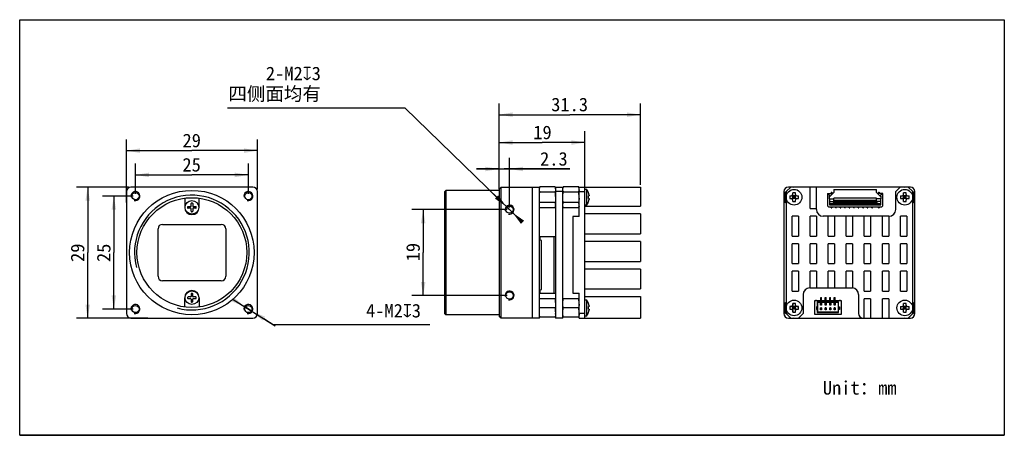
# Model space of a CAD drawing. Header units: millimetres. Extents: x 0 to 218, y 0 to 92.
import ezdxf
from ezdxf.enums import TextEntityAlignment as Align

# ---------------------------------------------------------------- set-up
doc = ezdxf.new("R2010")
doc.units = ezdxf.units.MM
doc.header["$LTSCALE"] = 11.984238
doc.header["$PDMODE"] = 3
doc.header["$PDSIZE"] = 8
doc.layers.get('0').update_dxf_attribs({"linetype": 'CONTINUOUS'})
doc.layers.get('Defpoints').update_dxf_attribs({"linetype": 'CONTINUOUS'})
for name, color, linetype in [('00_COMPONENTS', 7, 'CONTINUOUS'), ('0___1', 7, 'CONTINUOUS'), ('20_ALL_FEATURES', 7, 'CONTINUOUS'), ('51__DRAFT_DIMS', 7, 'CONTINUOUS')]:
    doc.layers.add(name, color=color, linetype=linetype)
doc.styles.get("Standard").update_dxf_attribs({"font": 'simfang.ttf'})
doc.dimstyles.new('DIMSTYLE_1', dxfattribs={"dimtxt": 3, "dimasz": 3, "dimexe": 2.5, "dimexo": 0.5, "dimgap": 0.75, "dimtad": 1, "dimdsep": 46, "dimtxsty": 'STANDARD', "dimblk": '_FILLED', "dimblk1": '_FILLED', "dimblk2": '_FILLED', "dimcen": 0.09, "dimazin": 2, "dimtp": 0.1, "dimtm": 0.1, "dimtfac": 1, "dimtdec": 0, "dimtofl": 0, "dimtmove": 0, "dimatfit": 3, "dimldrblk": '_FILLED', "dimfxl": 1, "dimtolj": 1, "dimarcsym": 0})
doc.dimstyles.new('DIMSTYLE_2', dxfattribs={"dimtxt": 3, "dimasz": 3, "dimexe": 2.5, "dimexo": 0.5, "dimtad": 1, "dimdsep": 46, "dimtxsty": 'STANDARD', "dimblk": '_FILLED', "dimblk1": '_FILLED', "dimblk2": '_FILLED', "dimcen": 0.09, "dimazin": 2, "dimtp": 0.1, "dimtm": 0.1, "dimtfac": 1, "dimtdec": 0, "dimtmove": 0, "dimatfit": 2, "dimldrblk": '_FILLED', "dimfxl": 1, "dimtolj": 1, "dimarcsym": 0})

# ---------------------------------------------------------------- blocks, each defined once
blk = doc.blocks.new('_FILLED')
at = {"color": 0, "linetype": 'ByBlock'}
blk.add_solid([(0, 0), (-1, 0.167), (-1, -0.167)], dxfattribs=at)
blk = doc.blocks.new('*D1')
at = {"layer": '51__DRAFT_DIMS', "color": 7}
for p, q in [((88.54, 49.95), (86.79, 49.95)), ((107.9, 49.95), (88.54, 49.95)), ((89.29, 49.95), (89.29, 40.45)), ((89.29, 30.95), (89.29, 40.45)), ((88.54, 30.95), (86.79, 30.95)), ((107.9, 30.95), (88.54, 30.95))]:
    blk.add_line(p, q, dxfattribs=at)
at = {"layer": '51__DRAFT_DIMS', "color": 7, "xscale": 3, "yscale": 3, "zscale": 3}
for p, rotation in [((89.29, 49.95), 90), ((89.29, 30.95), 270)]:
    blk.add_blockref('_FILLED', p, dxfattribs=dict(at, rotation=rotation))
at = {"layer": '51__DRAFT_DIMS', "color": 7}
blk.add_text('19', height=3, rotation=90, dxfattribs=at).set_placement((88.54, 40.55), align=Align.CENTER)
blk = doc.blocks.new('*D2')
at = {"layer": '51__DRAFT_DIMS', "color": 8}
for p, q in [((106.08, 59.7), (106.08, 61.45)), ((108.4, 59.7), (108.4, 61.45)), ((106.08, 58.95), (101.08, 58.95)), ((101.08, 58.95), (107.24, 58.95)), ((106.08, 54.45), (106.08, 59.7)), ((121.76, 58.95), (107.24, 58.95)), ((108.4, 50.45), (108.4, 59.7)), ((108.4, 58.95), (121.76, 58.95))]:
    blk.add_line(p, q, dxfattribs=at)
at = {"layer": '51__DRAFT_DIMS', "color": 8, "xscale": 3, "yscale": 3, "zscale": 3}
blk.add_blockref('_FILLED', (106.08, 58.95), dxfattribs=at)
at = {"layer": '51__DRAFT_DIMS', "color": 8, "xscale": 3, "yscale": 3, "zscale": 3, "rotation": 180}
blk.add_blockref('_FILLED', (108.4, 58.95), dxfattribs=at)
at = {"layer": '51__DRAFT_DIMS', "color": 8}
blk.add_text('2.3', height=3, dxfattribs=at).set_placement((115.15, 59.7))
blk = doc.blocks.new('*D3')
at = {"layer": '51__DRAFT_DIMS', "color": 8}
for p, q in [((106.08, 65.55), (106.08, 67.3)), ((106.08, 54.45), (106.08, 65.55)), ((125.1, 65.55), (125.1, 67.3)), ((125.1, 54.45), (125.1, 65.55)), ((106.08, 64.8), (115.59, 64.8)), ((125.1, 64.8), (115.59, 64.8))]:
    blk.add_line(p, q, dxfattribs=at)
at = {"layer": '51__DRAFT_DIMS', "color": 8, "xscale": 3, "yscale": 3, "zscale": 3, "rotation": 180}
blk.add_blockref('_FILLED', (106.08, 64.8), dxfattribs=at)
at = {"layer": '51__DRAFT_DIMS', "color": 8, "xscale": 3, "yscale": 3, "zscale": 3}
blk.add_blockref('_FILLED', (125.1, 64.8), dxfattribs=at)
at = {"layer": '51__DRAFT_DIMS', "color": 8}
blk.add_text('19', height=3, dxfattribs=at).set_placement((115.69, 65.55), align=Align.CENTER)
blk = doc.blocks.new('*D4')
at = {"layer": '51__DRAFT_DIMS', "color": 8}
for p, q in [((106.08, 71.72), (106.08, 73.47)), ((137.4, 71.72), (137.4, 73.47)), ((106.08, 54.45), (106.08, 71.72)), ((106.08, 70.97), (121.74, 70.97)), ((137.4, 70.97), (121.74, 70.97)), ((137.4, 55.45), (137.4, 71.72))]:
    blk.add_line(p, q, dxfattribs=at)
at = {"layer": '51__DRAFT_DIMS', "color": 8, "xscale": 3, "yscale": 3, "zscale": 3, "rotation": 180}
blk.add_blockref('_FILLED', (106.08, 70.97), dxfattribs=at)
at = {"layer": '51__DRAFT_DIMS', "color": 8, "xscale": 3, "yscale": 3, "zscale": 3}
blk.add_blockref('_FILLED', (137.4, 70.97), dxfattribs=at)
at = {"layer": '51__DRAFT_DIMS', "color": 8}
blk.add_text('31.3', height=3, dxfattribs=at).set_placement((121.7, 71.72), align=Align.CENTER)
blk = doc.blocks.new('*D5')
at = {"layer": '51__DRAFT_DIMS', "color": 0, "lineweight": -2}
for p, q in [((45.96, 72.47), (85.22, 72.47)), ((111.27, 47.16), (85.22, 72.47)), ((105.53, 52.74), (103.38, 54.83)), ((107.68, 50.65), (109.12, 49.25))]:
    blk.add_line(p, q, dxfattribs=at)
at = {"layer": 'Defpoints', "color": 0}
for p in [(107.68, 50.65), (109.12, 49.25)]:
    blk.add_point(p, dxfattribs=at)
at = {"layer": '51__DRAFT_DIMS', "color": 0, "linetype": 'ByBlock', "lineweight": -2, "xscale": 3, "yscale": 3, "zscale": 3}
for p, rotation in [((107.68, 50.65), 315.8270021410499), ((109.12, 49.25), 135.8270021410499)]:
    blk.add_blockref('_FILLED', p, dxfattribs=dict(at, rotation=rotation))
at = {"layer": '51__DRAFT_DIMS', "color": 0, "insert": (66.65, 81.6), "char_height": 3, "attachment_point": 3, "line_spacing_factor": 0.9}
blk.add_mtext('\\A1;{2-M2{\\fgdt;x}3\\P四侧面均有}', dxfattribs=at)
blk = doc.blocks.new('*D6')
at = {"layer": '51__DRAFT_DIMS', "color": 8}
for p, q in [((23.61, 63.76), (23.61, 65.51)), ((52.61, 63.76), (52.61, 65.51)), ((23.61, 51.55), (23.61, 63.76)), ((52.61, 54.45), (52.61, 63.76)), ((23.61, 63.01), (38.11, 63.01)), ((52.61, 63.01), (38.11, 63.01))]:
    blk.add_line(p, q, dxfattribs=at)
at = {"layer": '51__DRAFT_DIMS', "color": 8, "xscale": 3, "yscale": 3, "zscale": 3, "rotation": 180}
blk.add_blockref('_FILLED', (23.61, 63.01), dxfattribs=at)
at = {"layer": '51__DRAFT_DIMS', "color": 8, "xscale": 3, "yscale": 3, "zscale": 3}
blk.add_blockref('_FILLED', (52.61, 63.01), dxfattribs=at)
at = {"layer": '51__DRAFT_DIMS', "color": 8}
blk.add_text('29', height=3, dxfattribs=at).set_placement((38.07, 63.76), align=Align.CENTER)
blk = doc.blocks.new('*D7')
at = {"layer": '51__DRAFT_DIMS', "color": 8}
for p, q in [((14.3, 54.95), (12.55, 54.95)), ((24.11, 54.95), (14.3, 54.95)), ((15.05, 54.95), (15.05, 40.45)), ((15.05, 25.95), (15.05, 40.45)), ((14.3, 25.95), (12.55, 25.95)), ((28.39, 25.95), (14.3, 25.95))]:
    blk.add_line(p, q, dxfattribs=at)
at = {"layer": '51__DRAFT_DIMS', "color": 8, "xscale": 3, "yscale": 3, "zscale": 3}
for p, rotation in [((15.05, 54.95), 90), ((15.05, 25.95), 270)]:
    blk.add_blockref('_FILLED', p, dxfattribs=dict(at, rotation=rotation))
at = {"layer": '51__DRAFT_DIMS', "color": 8}
blk.add_text('29', height=3, rotation=90, dxfattribs=at).set_placement((14.3, 40.41), align=Align.CENTER)
blk = doc.blocks.new('*D8')
at = {"layer": '51__DRAFT_DIMS', "color": 8}
for p, q in [((25.61, 58.39), (25.61, 60.14)), ((50.61, 58.39), (50.61, 60.14)), ((25.61, 53.45), (25.61, 58.39)), ((25.61, 57.64), (38.11, 57.64)), ((50.61, 57.64), (38.11, 57.64)), ((50.61, 53.45), (50.61, 58.39))]:
    blk.add_line(p, q, dxfattribs=at)
at = {"layer": '51__DRAFT_DIMS', "color": 8, "xscale": 3, "yscale": 3, "zscale": 3, "rotation": 180}
blk.add_blockref('_FILLED', (25.61, 57.64), dxfattribs=at)
at = {"layer": '51__DRAFT_DIMS', "color": 8, "xscale": 3, "yscale": 3, "zscale": 3}
blk.add_blockref('_FILLED', (50.61, 57.64), dxfattribs=at)
at = {"layer": '51__DRAFT_DIMS', "color": 8}
blk.add_text('25', height=3, dxfattribs=at).set_placement((38.05, 58.39), align=Align.CENTER)
blk = doc.blocks.new('*D9')
at = {"layer": '51__DRAFT_DIMS', "color": 8}
for p, q in [((20.09, 52.95), (18.34, 52.95)), ((25.11, 52.95), (20.09, 52.95)), ((20.84, 52.95), (20.84, 40.45)), ((20.84, 27.95), (20.84, 40.45)), ((20.09, 27.95), (18.34, 27.95)), ((25.11, 27.95), (20.09, 27.95))]:
    blk.add_line(p, q, dxfattribs=at)
at = {"layer": '51__DRAFT_DIMS', "color": 8, "xscale": 3, "yscale": 3, "zscale": 3}
for p, rotation in [((20.84, 52.95), 90), ((20.84, 27.95), 270)]:
    blk.add_blockref('_FILLED', p, dxfattribs=dict(at, rotation=rotation))
at = {"layer": '51__DRAFT_DIMS', "color": 8}
blk.add_text('25', height=3, rotation=90, dxfattribs=at).set_placement((20.09, 40.39), align=Align.CENTER)
blk = doc.blocks.new('*D10')
at = {"layer": '51__DRAFT_DIMS', "color": 0, "lineweight": -2}
for p, q in [((47.21, 30.06), (56.2, 24.47)), ((51.46, 27.42), (49.76, 28.48)), ((54.01, 25.84), (56.55, 24.25)), ((90.78, 24.47), (56.2, 24.47))]:
    blk.add_line(p, q, dxfattribs=at)
at = {"layer": 'Defpoints', "color": 0}
for p in [(49.76, 28.48), (51.46, 27.42)]:
    blk.add_point(p, dxfattribs=at)
at = {"layer": '51__DRAFT_DIMS', "color": 0, "linetype": 'ByBlock', "lineweight": -2, "xscale": 3, "yscale": 3, "zscale": 3}
for p, rotation in [((49.76, 28.48), 328.0996718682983), ((51.46, 27.42), 148.0996718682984)]:
    blk.add_blockref('_FILLED', p, dxfattribs=dict(at, rotation=rotation))
at = {"layer": '51__DRAFT_DIMS', "color": 0, "insert": (76.64, 29.09), "char_height": 3, "attachment_point": 1, "line_spacing_factor": 0.9}
blk.add_mtext('\\A1;{4-M2{\\fgdt;x}3}', dxfattribs=at)

msp = doc.modelspace()

# ---------------------------------------------------------------- linework, layer by layer
at = {"color": 7}
for p, q in [((0, 0), (0, 91.997)), ((0, 91.997), (217.895, 91.997)), ((217.895, 91.997), (217.895, 0)), ((0, 0), (217.895, 0)), ((217.895, 0), (0, 0))]:
    msp.add_line(p, q, dxfattribs=at)
at = {"color": 8}
msp.add_line((108.401, 58.947), (106.081, 58.947), dxfattribs=at)
for p, q in [((178.792, 53.539), (179.957, 53.534)), ((190.067, 53.539), (189.819, 53.543)), ((190.992, 53.539), (190.067, 53.539))]:
    msp.add_line(p, q)
for centre, radius in [((25.609, 52.949), 1), ((38.109, 40.449), 12.7), ((50.609, 52.949), 1), ((108.401, 49.949), 1), ((108.401, 30.949), 1), ((25.609, 27.949), 1), ((50.609, 27.949), 1)]:
    msp.add_arc(centre, radius, 255, 195, dxfattribs=at)
at = {"layer": '00_COMPONENTS', "color": 7}
for p, q in [((169.617, 53.949), (170.617, 54.949)), ((197.117, 54.949), (170.117, 54.949)), ((171.264, 54.949), (171.367, 55.008)), ((171.367, 55.008), (171.47, 54.949)), ((174.917, 50.199), (174.917, 54.949)), ((176.317, 49.999), (176.317, 54.949)), ((193.867, 53.949), (194.867, 54.949)), ((195.764, 54.949), (195.867, 55.008)), ((195.867, 55.008), (195.97, 54.949)), ((196.617, 54.949), (197.617, 53.949)), ((169.117, 53.949), (169.117, 26.949)), ((169.367, 53.854), (169.733, 54.065)), ((169.367, 51.544), (169.367, 53.854)), ((169.617, 53.949), (169.617, 26.949)), ((170.409, 52.999), (170.767, 52.999)), ((170.409, 52.399), (170.767, 52.399)), ((170.979, 52.311), (171.755, 53.087)), ((170.979, 53.087), (171.755, 52.311)), ((171.067, 53.299), (171.067, 53.657)), ((171.067, 52.399), (171.067, 52.999)), ((171.667, 52.999), (171.067, 52.999)), ((171.667, 52.699), (171.067, 52.699)), ((171.667, 52.399), (171.067, 52.399)), ((171.367, 52.399), (171.367, 52.999)), ((171.667, 53.299), (171.667, 53.657)), ((171.667, 52.399), (171.667, 52.999)), ((171.967, 52.999), (172.325, 52.999)), ((171.967, 52.399), (172.325, 52.399)), ((178.792, 53.389), (178.942, 53.539)), ((179.151, 53.299), (178.792, 53.299)), ((179.212, 52.919), (179.112, 53.539)), ((179.242, 52.319), (179.212, 52.919)), ((179.219, 52.795), (180.202, 53.779)), ((179.242, 52.319), (179.242, 51.039)), ((179.242, 52.319), (180.202, 52.319)), ((179.567, 53.789), (179.567, 53.539)), ((179.567, 53.789), (179.717, 53.789)), ((179.717, 53.739), (179.567, 53.739)), ((179.717, 53.789), (179.717, 53.539)), ((180.202, 54.389), (180.202, 53.779)), ((180.202, 54.389), (189.582, 54.389)), ((180.202, 51.929), (180.202, 52.489)), ((189.582, 52.489), (180.202, 52.489)), ((189.582, 53.779), (189.582, 54.389)), ((189.582, 53.779), (190.566, 52.795)), ((189.582, 51.929), (189.582, 52.489)), ((190.542, 52.319), (189.582, 52.319)), ((190.067, 53.789), (190.067, 53.539)), ((190.067, 53.789), (190.217, 53.789)), ((190.217, 53.739), (190.067, 53.739)), ((190.217, 53.789), (190.217, 53.539)), ((190.572, 52.919), (190.542, 52.319)), ((190.542, 51.039), (190.542, 52.319)), ((190.572, 52.919), (190.672, 53.539)), ((190.992, 53.299), (190.634, 53.299)), ((190.992, 53.389), (190.842, 53.539)), ((193.867, 49.999), (193.867, 53.949)), ((194.909, 52.999), (195.267, 52.999)), ((194.909, 52.399), (195.267, 52.399)), ((195.479, 52.311), (196.255, 53.087)), ((195.479, 53.087), (196.255, 52.311)), ((195.567, 53.299), (195.567, 53.657)), ((195.567, 52.399), (195.567, 52.999)), ((196.167, 52.999), (195.567, 52.999)), ((196.167, 52.699), (195.567, 52.699)), ((196.167, 52.399), (195.567, 52.399)), ((195.867, 52.399), (195.867, 52.999)), ((196.167, 53.299), (196.167, 53.657)), ((196.167, 52.399), (196.167, 52.999)), ((196.467, 52.999), (196.825, 52.999)), ((196.467, 52.399), (196.825, 52.399)), ((197.501, 54.065), (197.867, 53.854)), ((197.617, 26.949), (197.617, 53.949)), ((197.867, 53.854), (197.867, 51.544)), ((198.117, 26.949), (198.117, 53.949)), ((169.617, 51.4), (169.367, 51.544)), ((171.067, 51.741), (171.067, 52.099)), ((171.667, 51.741), (171.667, 52.099)), ((174.917, 50.199), (176.317, 50.199)), ((178.792, 50.789), (178.992, 50.589)), ((179.242, 51.769), (180.107, 51.769)), ((179.242, 51.299), (190.542, 51.299)), ((179.242, 51.039), (190.542, 51.039)), ((179.567, 50.339), (179.567, 50.589)), ((179.567, 50.389), (179.717, 50.389)), ((179.567, 50.339), (179.717, 50.339)), ((179.717, 50.589), (179.717, 50.339)), ((179.907, 51.299), (180.107, 51.485)), ((180.107, 51.929), (180.107, 51.299)), ((180.107, 51.929), (189.677, 51.929)), ((180.107, 51.829), (189.677, 51.829)), ((189.677, 51.454), (180.107, 51.454)), ((180.202, 52.037), (189.582, 52.037)), ((180.582, 50.339), (180.582, 50.589)), ((180.582, 50.389), (180.702, 50.389)), ((180.582, 50.339), (180.702, 50.339)), ((180.702, 50.339), (180.702, 50.589)), ((181.582, 50.339), (181.582, 50.589)), ((181.582, 50.389), (181.702, 50.389)), ((181.582, 50.339), (181.702, 50.339)), ((181.702, 50.339), (181.702, 50.589)), ((182.582, 50.339), (182.582, 50.589)), ((182.582, 50.389), (182.702, 50.389)), ((182.582, 50.339), (182.702, 50.339)), ((182.702, 50.339), (182.702, 50.589)), ((183.582, 50.339), (183.582, 50.589)), ((183.582, 50.389), (183.702, 50.389)), ((183.582, 50.339), (183.702, 50.339)), ((183.702, 50.339), (183.702, 50.589)), ((184.582, 50.339), (184.582, 50.589)), ((184.582, 50.389), (184.702, 50.389)), ((184.582, 50.339), (184.702, 50.339)), ((184.702, 50.339), (184.702, 50.589)), ((185.582, 50.339), (185.582, 50.589)), ((185.582, 50.389), (185.702, 50.389)), ((185.582, 50.339), (185.702, 50.339)), ((185.702, 50.339), (185.702, 50.589)), ((186.582, 50.339), (186.582, 50.589)), ((186.582, 50.389), (186.702, 50.389)), ((186.582, 50.339), (186.702, 50.339)), ((186.702, 50.339), (186.702, 50.589)), ((187.582, 50.339), (187.582, 50.589)), ((187.582, 50.389), (187.702, 50.389)), ((187.582, 50.339), (187.702, 50.339)), ((187.702, 50.339), (187.702, 50.589)), ((188.582, 50.339), (188.582, 50.589)), ((188.582, 50.389), (188.702, 50.389)), ((188.582, 50.339), (188.702, 50.339)), ((188.702, 50.339), (188.702, 50.589)), ((189.677, 51.299), (189.677, 51.929)), ((190.542, 51.769), (189.677, 51.769)), ((189.877, 51.299), (189.677, 51.485)), ((190.067, 50.339), (190.067, 50.589)), ((190.067, 50.389), (190.217, 50.389)), ((190.067, 50.339), (190.217, 50.339)), ((190.217, 50.589), (190.217, 50.339)), ((190.792, 50.589), (190.992, 50.789)), ((195.567, 51.741), (195.567, 52.099)), ((196.167, 51.741), (196.167, 52.099)), ((197.867, 51.544), (197.617, 51.4)), ((170.917, 44.099), (170.917, 48.499)), ((172.317, 48.499), (170.917, 48.499)), ((172.317, 48.499), (172.317, 44.099)), ((174.917, 44.099), (174.917, 48.499)), ((176.317, 48.499), (174.917, 48.499)), ((176.317, 48.499), (176.317, 44.099)), ((192.367, 48.499), (177.817, 48.499)), ((178.917, 44.099), (178.917, 48.499)), ((180.317, 48.499), (180.317, 44.099)), ((182.917, 44.099), (182.917, 48.499)), ((184.317, 48.499), (184.317, 44.099)), ((186.917, 44.099), (186.917, 48.499)), ((188.317, 48.499), (188.317, 44.099)), ((190.917, 44.099), (190.917, 48.499)), ((192.317, 48.499), (192.317, 44.099)), ((194.917, 44.099), (194.917, 48.499)), ((196.317, 48.499), (194.917, 48.499)), ((196.317, 48.499), (196.317, 44.099)), ((170.917, 44.099), (172.317, 44.099)), ((174.917, 44.099), (176.317, 44.099)), ((178.917, 44.099), (180.317, 44.099)), ((182.917, 44.099), (184.317, 44.099)), ((186.917, 44.099), (188.317, 44.099)), ((190.917, 44.099), (192.317, 44.099)), ((194.917, 44.099), (196.317, 44.099)), ((170.917, 37.999), (170.917, 42.399)), ((172.317, 42.399), (170.917, 42.399)), ((172.317, 42.399), (172.317, 37.999)), ((174.917, 37.999), (174.917, 42.399)), ((176.317, 42.399), (174.917, 42.399)), ((176.317, 42.399), (176.317, 37.999)), ((178.917, 37.999), (178.917, 42.399)), ((180.317, 42.399), (178.917, 42.399)), ((180.317, 42.399), (180.317, 37.999)), ((182.917, 37.999), (182.917, 42.399)), ((184.317, 42.399), (182.917, 42.399)), ((184.317, 42.399), (184.317, 37.999)), ((186.917, 37.999), (186.917, 42.399)), ((188.317, 42.399), (186.917, 42.399)), ((188.317, 42.399), (188.317, 37.999)), ((190.917, 37.999), (190.917, 42.399)), ((192.317, 42.399), (190.917, 42.399)), ((192.317, 42.399), (192.317, 37.999)), ((194.917, 37.999), (194.917, 42.399)), ((196.317, 42.399), (194.917, 42.399)), ((196.317, 42.399), (196.317, 37.999)), ((170.917, 37.999), (172.317, 37.999)), ((174.917, 37.999), (176.317, 37.999)), ((178.917, 37.999), (180.317, 37.999)), ((182.917, 37.999), (184.317, 37.999)), ((186.917, 37.999), (188.317, 37.999)), ((190.917, 37.999), (192.317, 37.999)), ((194.917, 37.999), (196.317, 37.999)), ((170.917, 31.899), (170.917, 36.299)), ((172.317, 36.299), (170.917, 36.299)), ((172.317, 36.299), (172.317, 31.899)), ((174.917, 32.633), (174.917, 36.299)), ((176.317, 36.299), (174.917, 36.299)), ((176.317, 36.299), (176.317, 32.633)), ((178.917, 32.633), (178.917, 36.299)), ((180.317, 36.299), (178.917, 36.299)), ((180.317, 36.299), (180.317, 32.633)), ((182.917, 32.633), (182.917, 36.299)), ((184.317, 36.299), (182.917, 36.299)), ((184.317, 36.299), (184.317, 32.633)), ((186.917, 31.899), (186.917, 36.299)), ((188.317, 36.299), (186.917, 36.299)), ((188.317, 36.299), (188.317, 31.899)), ((190.917, 31.899), (190.917, 36.299)), ((192.317, 36.299), (190.917, 36.299)), ((192.317, 36.299), (192.317, 31.899)), ((194.917, 31.899), (194.917, 36.299)), ((196.317, 36.299), (194.917, 36.299)), ((196.317, 36.299), (196.317, 31.899)), ((170.917, 31.899), (172.317, 31.899)), ((173.367, 31.133), (173.367, 26.949)), ((174.867, 32.633), (184.317, 32.633)), ((177.26, 29.839), (177.26, 30.539)), ((177.26, 30.539), (177.46, 30.539)), ((177.46, 29.839), (177.46, 30.539)), ((178.26, 29.839), (178.26, 30.539)), ((178.26, 30.539), (178.46, 30.539)), ((178.46, 29.839), (178.46, 30.539)), ((179.26, 29.839), (179.26, 30.539)), ((179.26, 30.539), (179.46, 30.539)), ((179.46, 29.839), (179.46, 30.539)), ((180.26, 29.839), (180.26, 30.539)), ((180.26, 30.539), (180.46, 30.539)), ((180.46, 29.839), (180.46, 30.539)), ((185.653, 31.133), (185.653, 26.949)), ((186.917, 31.899), (188.317, 31.899)), ((190.917, 31.899), (192.317, 31.899)), ((194.917, 31.899), (196.317, 31.899)), ((169.367, 29.354), (169.617, 29.498)), ((169.367, 27.044), (169.367, 29.354)), ((170.409, 28.499), (170.767, 28.499)), ((170.979, 28.587), (171.755, 27.811)), ((170.979, 27.811), (171.755, 28.587)), ((171.067, 28.799), (171.067, 29.157)), ((171.067, 27.899), (171.067, 28.499)), ((171.667, 28.499), (171.067, 28.499)), ((171.367, 27.899), (171.367, 28.499)), ((171.667, 28.799), (171.667, 29.157)), ((171.667, 27.899), (171.667, 28.499)), ((171.967, 28.499), (172.325, 28.499)), ((176.1, 29.739), (176.1, 29.909)), ((176.1, 29.909), (176.3, 29.909)), ((176.3, 29.739), (176.3, 29.909)), ((176.31, 28.439), (176.31, 27.839)), ((176.61, 28.439), (176.31, 28.439)), ((176.51, 29.539), (176.51, 28.439)), ((176.61, 29.439), (176.51, 29.539)), ((181.21, 29.539), (176.51, 29.539)), ((176.61, 27.289), (176.61, 29.439)), ((176.61, 29.439), (181.11, 29.439)), ((176.76, 29.739), (176.76, 29.839)), ((176.76, 29.839), (180.96, 29.839)), ((177.18, 29.339), (177.18, 29.439)), ((177.18, 29.339), (177.54, 29.339)), ((177.25, 28.839), (177.25, 29.239)), ((177.25, 29.239), (177.26, 29.239)), ((177.47, 28.839), (177.25, 28.839)), ((177.46, 30.039), (177.26, 30.039)), ((177.46, 29.869), (177.26, 29.869)), ((177.26, 28.839), (177.26, 29.239)), ((177.46, 28.879), (177.26, 28.879)), ((177.46, 28.839), (177.46, 29.239)), ((177.46, 29.239), (177.47, 29.239)), ((177.47, 29.239), (177.47, 28.839)), ((177.54, 29.339), (177.54, 29.439)), ((178.25, 28.839), (178.25, 29.239)), ((178.25, 29.239), (178.26, 29.239)), ((178.47, 28.839), (178.25, 28.839)), ((178.46, 30.039), (178.26, 30.039)), ((178.46, 29.869), (178.26, 29.869)), ((178.26, 28.839), (178.26, 29.239)), ((178.46, 28.879), (178.26, 28.879)), ((178.46, 28.839), (178.46, 29.239)), ((178.46, 29.239), (178.47, 29.239)), ((178.47, 29.239), (178.47, 28.839)), ((179.25, 28.839), (179.25, 29.239)), ((179.25, 29.239), (179.26, 29.239)), ((179.47, 28.839), (179.25, 28.839)), ((179.46, 30.039), (179.26, 30.039)), ((179.46, 29.869), (179.26, 29.869)), ((179.26, 28.839), (179.26, 29.239)), ((179.46, 28.879), (179.26, 28.879)), ((179.46, 28.839), (179.46, 29.239)), ((179.46, 29.239), (179.47, 29.239)), ((179.47, 29.239), (179.47, 28.839)), ((180.18, 29.339), (180.18, 29.439)), ((180.54, 29.339), (180.18, 29.339)), ((180.25, 28.839), (180.25, 29.239)), ((180.25, 29.239), (180.26, 29.239)), ((180.47, 28.839), (180.25, 28.839)), ((180.46, 30.039), (180.26, 30.039)), ((180.46, 29.869), (180.26, 29.869)), ((180.26, 28.839), (180.26, 29.239)), ((180.46, 28.879), (180.26, 28.879)), ((180.46, 28.839), (180.46, 29.239)), ((180.46, 29.239), (180.47, 29.239)), ((180.47, 29.239), (180.47, 28.839)), ((180.54, 29.339), (180.54, 29.439)), ((180.96, 29.839), (180.96, 29.739)), ((181.11, 29.439), (181.21, 29.539)), ((181.11, 29.439), (181.11, 27.289)), ((181.11, 28.439), (181.41, 28.439)), ((181.21, 28.439), (181.21, 29.539)), ((181.41, 28.439), (181.41, 27.839)), ((181.42, 29.739), (181.42, 29.909)), ((181.42, 29.909), (181.62, 29.909)), ((181.62, 29.739), (181.62, 29.909)), ((186.917, 25.949), (186.917, 30.199)), ((188.317, 30.199), (186.917, 30.199)), ((188.317, 30.199), (188.317, 25.949)), ((190.917, 25.949), (190.917, 30.199)), ((192.317, 30.199), (190.917, 30.199)), ((192.317, 30.199), (192.317, 25.949)), ((194.909, 28.499), (195.267, 28.499)), ((195.479, 28.587), (196.255, 27.811)), ((195.479, 27.811), (196.255, 28.587)), ((195.567, 28.799), (195.567, 29.157)), ((195.567, 27.899), (195.567, 28.499)), ((196.167, 28.499), (195.567, 28.499)), ((195.867, 27.899), (195.867, 28.499)), ((196.167, 28.799), (196.167, 29.157)), ((196.167, 27.899), (196.167, 28.499)), ((196.467, 28.499), (196.825, 28.499)), ((197.617, 29.498), (197.867, 29.354)), ((197.867, 29.354), (197.867, 27.044)), ((169.733, 26.833), (169.367, 27.044)), ((170.617, 25.949), (169.617, 26.949)), ((170.409, 27.899), (170.767, 27.899)), ((171.667, 28.199), (171.067, 28.199)), ((171.667, 27.899), (171.067, 27.899)), ((171.067, 27.241), (171.067, 27.599)), ((171.667, 27.241), (171.667, 27.599)), ((171.967, 27.899), (172.325, 27.899)), ((173.367, 26.949), (172.367, 25.949)), ((176.31, 27.839), (176.61, 27.839)), ((176.51, 27.839), (176.51, 27.189)), ((176.51, 27.189), (176.61, 27.289)), ((176.51, 27.189), (181.21, 27.189)), ((181.11, 27.289), (176.61, 27.289)), ((177.25, 27.739), (177.25, 28.239)), ((177.25, 28.239), (177.26, 28.239)), ((177.47, 27.739), (177.25, 27.739)), ((177.26, 27.739), (177.26, 28.249)), ((177.46, 28.249), (177.26, 28.249)), ((177.46, 28.149), (177.26, 28.149)), ((177.46, 28.049), (177.26, 28.049)), ((177.46, 27.949), (177.26, 27.949)), ((177.46, 27.799), (177.26, 27.799)), ((177.46, 27.762), (177.26, 27.762)), ((177.46, 27.739), (177.46, 28.249)), ((177.46, 28.239), (177.47, 28.239)), ((177.47, 28.239), (177.47, 27.739)), ((178.25, 27.739), (178.25, 28.239)), ((178.25, 28.239), (178.26, 28.239)), ((178.47, 27.739), (178.25, 27.739)), ((178.26, 27.739), (178.26, 28.249)), ((178.46, 28.249), (178.26, 28.249)), ((178.46, 28.149), (178.26, 28.149)), ((178.46, 28.049), (178.26, 28.049)), ((178.46, 27.949), (178.26, 27.949)), ((178.46, 27.799), (178.26, 27.799)), ((178.46, 27.762), (178.26, 27.762)), ((178.46, 27.739), (178.46, 28.249)), ((178.46, 28.239), (178.47, 28.239)), ((178.47, 28.239), (178.47, 27.739)), ((179.25, 27.739), (179.25, 28.239)), ((179.25, 28.239), (179.26, 28.239)), ((179.47, 27.739), (179.25, 27.739)), ((179.26, 27.739), (179.26, 28.249)), ((179.46, 28.249), (179.26, 28.249)), ((179.46, 28.149), (179.26, 28.149)), ((179.46, 28.049), (179.26, 28.049)), ((179.46, 27.949), (179.26, 27.949)), ((179.46, 27.799), (179.26, 27.799)), ((179.46, 27.762), (179.26, 27.762)), ((179.46, 27.739), (179.46, 28.249)), ((179.46, 28.239), (179.47, 28.239)), ((179.47, 28.239), (179.47, 27.739)), ((180.25, 27.739), (180.25, 28.239)), ((180.25, 28.239), (180.26, 28.239)), ((180.47, 27.739), (180.25, 27.739)), ((180.26, 27.739), (180.26, 28.249)), ((180.46, 28.249), (180.26, 28.249)), ((180.46, 28.149), (180.26, 28.149)), ((180.46, 28.049), (180.26, 28.049)), ((180.46, 27.949), (180.26, 27.949)), ((180.46, 27.799), (180.26, 27.799)), ((180.46, 27.762), (180.26, 27.762)), ((180.46, 27.739), (180.46, 28.249)), ((180.46, 28.239), (180.47, 28.239)), ((180.47, 28.239), (180.47, 27.739)), ((181.41, 27.839), (181.11, 27.839)), ((181.11, 27.289), (181.21, 27.189)), ((181.21, 27.189), (181.21, 27.839)), ((194.909, 27.899), (195.267, 27.899)), ((196.167, 28.199), (195.567, 28.199)), ((196.167, 27.899), (195.567, 27.899)), ((195.567, 27.241), (195.567, 27.599)), ((196.167, 27.241), (196.167, 27.599)), ((196.467, 27.899), (196.825, 27.899)), ((197.617, 26.949), (196.617, 25.949)), ((197.867, 27.044), (197.501, 26.833)), ((170.117, 25.949), (197.117, 25.949)), ((171.367, 25.889), (171.264, 25.949)), ((171.47, 25.949), (171.367, 25.889)), ((195.867, 25.889), (195.764, 25.949)), ((195.97, 25.949), (195.867, 25.889))]:
    msp.add_line(p, q, dxfattribs=at)
at = {"layer": '00_COMPONENTS', "color": 0}
for p, q in [((178.792, 53.539), (178.792, 50.789)), ((190.992, 50.789), (190.992, 53.539)), ((178.992, 50.589), (190.792, 50.589)), ((175.86, 29.739), (175.86, 26.839)), ((181.86, 29.739), (175.86, 29.739)), ((181.86, 26.839), (181.86, 29.739)), ((175.86, 26.839), (181.86, 26.839))]:
    msp.add_line(p, q, dxfattribs=at)
at = {"layer": '00_COMPONENTS', "color": 7}
for centre in [(171.367, 52.699), (195.867, 52.699), (171.367, 28.199), (195.867, 28.199)]:
    msp.add_circle(centre, 1.738, dxfattribs=at)
for centre, radius, start, end in [((170.117, 53.949), 1, 90, 180), ((197.117, 53.949), 1, 0, 90), ((171.367, 52.699), 2.009, 150.58244, 174.4555), ((171.367, 52.699), 2.009, 185.5445, 209.41756), ((174.051, 52.698), 3.655, 175.28379, 179.99216), ((174.051, 52.699), 3.655, 180.00784, 184.71621), ((170.767, 53.299), 0.3, 270, 0), ((170.767, 52.099), 0.3, 0, 90), ((171.367, 50.01), 3.659, 85.29759, 94.70241), ((171.967, 53.299), 0.3, 180, 270), ((171.967, 52.099), 0.3, 90, 180), ((168.683, 52.698), 3.655, 0.00784, 4.71621), ((168.683, 52.699), 3.655, 355.28379, 359.99216), ((198.551, 52.698), 3.655, 175.28379, 179.99216), ((198.551, 52.699), 3.655, 180.00784, 184.71621), ((195.267, 53.299), 0.3, 270, 0), ((195.267, 52.099), 0.3, 0, 90), ((195.867, 50.01), 3.659, 85.29759, 94.70241), ((196.467, 53.299), 0.3, 180, 270), ((196.467, 52.099), 0.3, 90, 180), ((193.183, 52.698), 3.655, 0.00784, 4.71621), ((193.183, 52.699), 3.655, 355.28379, 359.99216), ((195.867, 52.699), 2.009, 5.5445, 29.41756), ((195.867, 52.699), 2.009, 330.58244, 354.4555), ((171.367, 55.388), 3.659, 265.29759, 274.70241), ((195.867, 55.388), 3.659, 265.29759, 274.70241), ((177.817, 49.999), 1.5, 180, 270), ((192.367, 49.999), 1.5, 270, 0), ((174.867, 31.133), 1.5, 90, 179.99867), ((184.153, 31.133), 1.5, 0, 85.64649), ((171.367, 28.199), 2.009, 150.58244, 174.4555), ((174.051, 28.198), 3.655, 175.28379, 179.99216), ((170.767, 28.799), 0.3, 270, 0), ((171.367, 25.51), 3.659, 85.29759, 94.70241), ((171.967, 28.799), 0.3, 180, 270), ((168.683, 28.198), 3.655, 0.00784, 4.71621), ((198.551, 28.198), 3.655, 175.28379, 179.99216), ((195.267, 28.799), 0.3, 270, 0), ((195.867, 25.51), 3.659, 85.29759, 94.70241), ((196.467, 28.799), 0.3, 180, 270), ((193.183, 28.198), 3.655, 0.00784, 4.71621), ((195.867, 28.199), 2.009, 5.5445, 29.41756), ((170.117, 26.949), 1, 180, 270), ((171.367, 28.199), 2.009, 185.5445, 209.41756), ((174.051, 28.199), 3.655, 180.00784, 184.71621), ((170.767, 27.599), 0.3, 0, 90), ((171.367, 30.888), 3.659, 265.29759, 274.70241), ((171.967, 27.599), 0.3, 90, 180), ((168.683, 28.199), 3.655, 355.28379, 359.99216), ((186.653, 26.949), 1, 180, 270), ((198.551, 28.199), 3.655, 180.00784, 184.71621), ((195.267, 27.599), 0.3, 0, 90), ((195.867, 30.888), 3.659, 265.29759, 274.70241), ((196.467, 27.599), 0.3, 90, 180), ((193.183, 28.199), 3.655, 355.28379, 359.99216), ((197.117, 26.949), 1, 270, 0), ((195.867, 28.199), 2.009, 330.58244, 354.4555)]:
    msp.add_arc(centre, radius, start, end, dxfattribs=at)
at = {"layer": '00_COMPONENTS', "color": 4}
for start, end in [(225.76556, 249.8837), (290.1163, 314.23444)]:
    msp.add_arc((180.642, 50.714), 0.174, start, end, dxfattribs=at)
at = {"layer": '20_ALL_FEATURES', "color": 7}
for p, q in [((51.609, 54.949), (24.609, 54.949)), ((106.081, 54.449), (106.581, 54.949)), ((106.581, 54.949), (115.001, 54.949)), ((106.581, 25.949), (106.581, 54.949)), ((113.401, 54.949), (113.401, 25.949)), ((115.001, 25.949), (115.001, 54.949)), ((118.501, 55.008), (115.101, 55.008)), ((118.601, 54.949), (120.201, 54.949)), ((118.601, 54.949), (118.601, 25.949)), ((120.201, 25.949), (120.201, 54.949)), ((123.701, 55.008), (120.301, 55.008)), ((123.721, 54.949), (137.401, 54.949)), ((123.801, 48.449), (123.801, 54.949)), ((125.101, 25.949), (125.101, 54.949)), ((137.401, 54.949), (137.401, 50.699)), ((23.609, 53.949), (23.609, 26.949)), ((36.509, 52.493), (36.509, 50.449)), ((39.709, 50.449), (39.709, 52.493)), ((52.609, 26.949), (52.609, 53.949)), ((94.041, 53.921), (94.341, 54.221)), ((94.041, 53.921), (94.041, 26.977)), ((94.341, 54.221), (94.341, 26.677)), ((106.081, 54.221), (94.341, 54.221)), ((106.081, 54.449), (106.081, 26.449)), ((118.501, 53.854), (115.101, 53.854)), ((120.201, 53.949), (118.601, 53.949)), ((123.701, 53.854), (120.301, 53.854)), ((123.801, 53.949), (125.101, 53.949)), ((125.501, 54.436), (125.101, 54.436)), ((125.501, 50.961), (125.501, 54.436)), ((125.872, 53.669), (125.859, 53.657)), ((125.969, 52.999), (125.859, 52.999)), ((125.859, 52.399), (125.969, 52.399)), ((37.263, 50.629), (37.829, 50.629)), ((37.829, 50.269), (37.263, 50.269)), ((37.929, 50.729), (37.929, 51.295)), ((37.929, 49.603), (37.929, 50.169)), ((38.289, 51.295), (38.289, 50.729)), ((38.289, 50.169), (38.289, 49.603)), ((38.389, 50.629), (38.956, 50.629)), ((38.956, 50.269), (38.389, 50.269)), ((115.101, 50.389), (115.001, 50.689)), ((118.501, 51.544), (115.101, 51.544)), ((115.101, 50.389), (118.501, 50.389)), ((118.601, 50.689), (118.501, 50.389)), ((123.701, 51.544), (120.301, 51.544)), ((120.301, 50.389), (123.701, 50.389)), ((123.801, 50.689), (123.701, 50.389)), ((125.501, 50.961), (125.101, 50.961)), ((125.101, 50.699), (137.401, 50.699)), ((125.872, 51.728), (125.859, 51.741)), ((123.801, 48.449), (122.401, 48.449)), ((122.401, 48.449), (122.401, 31.449)), ((137.401, 48.999), (125.101, 48.999)), ((137.401, 48.999), (137.401, 44.599)), ((31.609, 46.699), (44.609, 46.699)), ((30.609, 35.199), (30.609, 45.699)), ((45.609, 45.699), (45.609, 35.199)), ((115.201, 43.998), (118.601, 43.998)), ((115.201, 43.198), (115.201, 43.998)), ((118.251, 31.398), (118.251, 43.998)), ((125.101, 44.599), (137.401, 44.599)), ((115.001, 43.458), (115.201, 43.458)), ((115.451, 43.098), (115.201, 43.198)), ((115.451, 32.298), (115.451, 43.098)), ((137.401, 42.899), (125.101, 42.899)), ((137.401, 42.899), (137.401, 38.499)), ((125.101, 38.499), (137.401, 38.499)), ((137.401, 36.799), (125.101, 36.799)), ((137.401, 36.799), (137.401, 32.399)), ((44.609, 34.199), (31.609, 34.199)), ((37.829, 30.629), (37.263, 30.629)), ((37.929, 31.295), (37.929, 30.729)), ((38.289, 30.729), (38.289, 31.295)), ((38.956, 30.629), (38.389, 30.629)), ((115.201, 31.938), (115.001, 31.938)), ((115.201, 32.198), (115.451, 32.298)), ((115.201, 31.398), (115.201, 32.198)), ((118.601, 31.398), (115.201, 31.398)), ((122.401, 31.449), (123.801, 31.449)), ((123.801, 25.949), (123.801, 31.449)), ((125.101, 32.399), (137.401, 32.399)), ((125.101, 30.699), (137.401, 30.699)), ((137.401, 30.699), (137.401, 25.949)), ((36.509, 28.405), (36.509, 30.449)), ((37.263, 30.269), (37.829, 30.269)), ((37.929, 30.169), (37.929, 29.603)), ((38.289, 29.603), (38.289, 30.169)), ((38.389, 30.269), (38.956, 30.269)), ((39.709, 30.449), (39.709, 28.405)), ((118.601, 30.199), (115.001, 30.199)), ((123.801, 30.199), (120.201, 30.199)), ((125.501, 29.936), (125.101, 29.936)), ((125.501, 26.461), (125.501, 29.936)), ((125.872, 29.169), (125.859, 29.157)), ((125.969, 28.499), (125.859, 28.499)), ((170.767, 28.499), (170.409, 28.499)), ((171.067, 29.157), (171.067, 28.799)), ((171.667, 28.799), (171.667, 29.157)), ((172.325, 28.499), (171.967, 28.499)), ((94.041, 26.977), (94.341, 26.677)), ((106.081, 26.677), (94.341, 26.677)), ((106.581, 25.949), (106.081, 26.449)), ((115.001, 26.199), (118.601, 26.199)), ((118.501, 28.199), (115.101, 28.199)), ((120.201, 26.199), (123.801, 26.199)), ((123.701, 28.199), (120.301, 28.199)), ((125.101, 26.949), (123.801, 26.949)), ((125.101, 26.461), (125.501, 26.461)), ((125.859, 27.899), (125.969, 27.899)), ((125.859, 27.241), (125.872, 27.228)), ((170.409, 27.899), (170.767, 27.899)), ((171.067, 27.599), (171.067, 27.241)), ((171.667, 27.241), (171.667, 27.599)), ((171.967, 27.899), (172.325, 27.899)), ((24.609, 25.949), (51.609, 25.949)), ((115.001, 25.949), (106.581, 25.949)), ((120.201, 25.949), (118.601, 25.949)), ((123.801, 25.949), (137.401, 25.949))]:
    msp.add_line(p, q, dxfattribs=at)
for centre, radius in [((38.109, 40.449), 13.772), ((25.609, 52.949), 0.8), ((38.109, 40.449), 12.15), ((50.609, 52.949), 0.8), ((38.109, 50.449), 1.5), ((108.401, 49.949), 0.8), ((38.109, 30.449), 1.5), ((108.401, 30.949), 0.8), ((25.609, 27.949), 0.8), ((50.609, 27.949), 0.8), ((171.367, 28.199), 1.737)]:
    msp.add_circle(centre, radius, dxfattribs=at)
for centre, radius, start, end in [((24.609, 53.949), 1, 90, 180), ((51.609, 53.949), 1, 0, 90), ((117.96, 53.889), 3.07, 160.25547, 164.51726), ((116.436, 54.49), 1.432, 163.02975, 165.17663), ((116.391, 54.503), 1.386, 158.6338, 163.03241), ((117.191, 54.497), 1.407, 14.66215, 21.32725), ((115.643, 53.889), 3.07, 15.48274, 19.74453), ((117.118, 54.477), 1.482, 12.5774, 14.68004), ((123.16, 53.889), 3.07, 160.25547, 164.51726), ((121.636, 54.49), 1.432, 163.02975, 165.17663), ((121.591, 54.503), 1.386, 158.6338, 163.03241), ((122.391, 54.497), 1.407, 14.66215, 21.32725), ((120.843, 53.889), 3.07, 15.48274, 19.74453), ((122.318, 54.477), 1.482, 12.5774, 14.68004), ((116.481, 54.384), 1.479, 192.68909, 194.74769), ((116.395, 54.36), 1.39, 194.69085, 201.37004), ((117.207, 54.36), 1.39, 338.6402, 343.55872), ((117.139, 54.38), 1.46, 343.56566, 347.3048), ((121.681, 54.384), 1.479, 192.68909, 194.74769), ((121.595, 54.36), 1.39, 194.69085, 201.37004), ((122.407, 54.36), 1.39, 338.6402, 343.55872), ((122.339, 54.38), 1.46, 343.56566, 347.3048), ((121.879, 52.213), 4.25, 20.038, 31.54007), ((122.157, 52.332), 3.933, 14.23682, 19.69476), ((122.217, 52.698), 3.655, 355.28235, 4.71741), ((38.109, 50.449), 1.6, 180, 360), ((38.109, 50.449), 0.95, 174.59946, 185.40054), ((37.263, 50.529), 0.1, 90, 174.59946), ((37.263, 50.369), 0.1, 185.40054, 270), ((37.829, 50.729), 0.1, 270, 360), ((37.829, 50.169), 0.1, 360, 90), ((38.029, 51.295), 0.1, 95.40054, 180), ((38.109, 50.449), 0.95, 84.59946, 95.40054), ((38.189, 51.295), 0.1, 0, 84.59946), ((38.389, 50.729), 0.1, 180, 270), ((38.389, 50.169), 0.1, 90, 180), ((38.956, 50.529), 0.1, 5.40054, 90), ((38.956, 50.369), 0.1, 270, 354.59946), ((38.109, 50.449), 0.95, 354.59946, 5.40054), ((121.879, 53.185), 4.25, 328.45993, 339.962), ((122.157, 53.066), 3.933, 340.30493, 345.76287), ((38.029, 49.603), 0.1, 180, 264.59946), ((38.109, 50.449), 0.95, 264.59946, 275.40054), ((38.189, 49.603), 0.1, 275.40054, 360), ((31.609, 45.699), 1, 90, 180), ((44.609, 45.699), 1, 0, 90), ((31.609, 35.199), 1, 180, 270), ((44.609, 35.199), 1, 270, 360), ((38.109, 30.449), 1.6, 0, 180), ((38.109, 30.449), 0.95, 174.59946, 185.40054), ((37.263, 30.529), 0.1, 90, 174.59946), ((37.829, 30.729), 0.1, 270, 0), ((38.029, 31.295), 0.1, 95.40054, 180), ((38.109, 30.449), 0.95, 84.59946, 95.40054), ((38.189, 31.295), 0.1, 0, 84.59946), ((38.389, 30.729), 0.1, 180, 270), ((38.956, 30.529), 0.1, 5.40054, 90), ((38.109, 30.449), 0.95, 354.59946, 5.40054), ((37.263, 30.369), 0.1, 185.40054, 270), ((37.829, 30.169), 0.1, 0, 90), ((38.029, 29.603), 0.1, 180, 264.59946), ((38.109, 30.449), 0.95, 264.59946, 275.40054), ((38.189, 29.603), 0.1, 275.40054, 360), ((38.389, 30.169), 0.1, 90, 180), ((38.956, 30.369), 0.1, 270, 354.59946), ((121.879, 27.713), 4.25, 20.03815, 31.53999), ((122.157, 27.832), 3.933, 14.23678, 19.69481), ((122.212, 28.199), 3.659, 355.29734, 4.70263), ((174.056, 28.199), 3.659, 175.29737, 184.70266), ((170.767, 28.799), 0.3, 270.00003, 360), ((171.368, 25.515), 3.655, 85.28233, 94.71738), ((171.967, 28.799), 0.3, 180, 269.99997), ((168.678, 28.199), 3.659, 355.2975, 4.70282), ((24.609, 26.949), 1, 180, 270), ((51.609, 26.949), 1, 270, 360), ((113.522, 27.183), 5.082, 356.06388, 357.16247), ((118.722, 27.183), 5.082, 356.06388, 357.16247), ((121.879, 28.685), 4.25, 328.46001, 339.96184), ((122.157, 28.566), 3.933, 340.30507, 345.7631), ((170.767, 27.599), 0.3, 0, 89.99997), ((171.368, 30.883), 3.655, 265.28259, 274.71765), ((171.967, 27.599), 0.3, 90.00003, 180)]:
    msp.add_arc(centre, radius, start, end, dxfattribs=at)
for points, knots in [([(115.001, 54.528), (115.003, 54.555), (115.011, 54.666), (115.03, 54.776), (115.051, 54.856)], [0, 0, 0, 0, 0.2482422, 1, 1, 1, 1]), ([(118.601, 54.528), (118.6, 54.551), (118.593, 54.642), (118.579, 54.733), (118.564, 54.8)], [0, 0, 0, 0, 0.2487161, 1, 1, 1, 1]), ([(120.201, 54.528), (120.203, 54.555), (120.211, 54.666), (120.23, 54.776), (120.251, 54.856)], [0, 0, 0, 0, 0.2482422, 1, 1, 1, 1]), ([(123.801, 54.528), (123.8, 54.551), (123.793, 54.642), (123.779, 54.733), (123.764, 54.8)], [0, 0, 0, 0, 0.2487161, 1, 1, 1, 1]), ([(115.038, 54.059), (115.033, 54.082), (115.015, 54.173), (115.005, 54.265), (115.001, 54.334)], [0, 0, 0, 0, 0.2519048, 1, 1, 1, 1]), ([(118.601, 54.334), (118.6, 54.311), (118.593, 54.218), (118.579, 54.127), (118.564, 54.059)], [0, 0, 0, 0, 0.2486908, 1, 1, 1, 1]), ([(120.238, 54.059), (120.233, 54.082), (120.215, 54.173), (120.205, 54.265), (120.201, 54.334)], [0, 0, 0, 0, 0.2519048, 1, 1, 1, 1]), ([(123.801, 54.334), (123.8, 54.311), (123.793, 54.218), (123.779, 54.127), (123.764, 54.059)], [0, 0, 0, 0, 0.2486908, 1, 1, 1, 1]), ([(125.969, 53.299), (125.973, 53.28), (125.982, 53.242), (125.993, 53.187), (125.999, 53.135), (126.002, 53.09), (126, 53.052), (125.994, 53.024), (125.985, 53.004), (125.973, 52.999), (125.969, 52.999)], [0, 0, 0, 0, 0.1878078, 0.3686808, 0.5355124, 0.6814657, 0.8010514, 0.8913929, 0.9540593, 1, 1, 1, 1]), ([(125.969, 52.399), (125.973, 52.399), (125.985, 52.393), (125.994, 52.374), (126, 52.346), (126.002, 52.308), (125.999, 52.263), (125.993, 52.211), (125.982, 52.156), (125.973, 52.118), (125.969, 52.099)], [0, 0, 0, 0, 0.0459342, 0.1086014, 0.1989436, 0.3185301, 0.4644843, 0.6313167, 0.8121908, 1, 1, 1, 1]), ([(115.001, 51.064), (115.003, 51.104), (115.017, 51.268), (115.056, 51.429), (115.101, 51.544)], [0, 0, 0, 0, 0.2464925, 1, 1, 1, 1]), ([(115.039, 50.595), (115.033, 50.617), (115.015, 50.708), (115.005, 50.801), (115.001, 50.87)], [0, 0, 0, 0, 0.25191, 1, 1, 1, 1]), ([(115.101, 50.389), (115.094, 50.406), (115.07, 50.473), (115.05, 50.542), (115.039, 50.595)], [0, 0, 0, 0, 0.2534325, 1, 1, 1, 1]), ([(118.601, 51.064), (118.599, 51.104), (118.585, 51.268), (118.546, 51.429), (118.501, 51.544)], [0, 0, 0, 0, 0.2464916, 1, 1, 1, 1]), ([(118.501, 50.389), (118.516, 50.429), (118.569, 50.584), (118.595, 50.748), (118.601, 50.87)], [0, 0, 0, 0, 0.2558333, 1, 1, 1, 1]), ([(120.201, 51.064), (120.203, 51.104), (120.217, 51.268), (120.256, 51.429), (120.301, 51.544)], [0, 0, 0, 0, 0.2464925, 1, 1, 1, 1]), ([(120.239, 50.595), (120.233, 50.617), (120.215, 50.708), (120.205, 50.801), (120.201, 50.87)], [0, 0, 0, 0, 0.25191, 1, 1, 1, 1]), ([(120.301, 50.389), (120.294, 50.406), (120.27, 50.473), (120.25, 50.542), (120.239, 50.595)], [0, 0, 0, 0, 0.2534325, 1, 1, 1, 1]), ([(123.801, 51.064), (123.799, 51.104), (123.785, 51.268), (123.746, 51.429), (123.701, 51.544)], [0, 0, 0, 0, 0.2464916, 1, 1, 1, 1]), ([(123.701, 50.389), (123.716, 50.429), (123.769, 50.584), (123.795, 50.748), (123.801, 50.87)], [0, 0, 0, 0, 0.2558333, 1, 1, 1, 1]), ([(115.001, 29.367), (115.003, 29.437), (115.017, 29.716), (115.055, 29.994), (115.101, 30.199)], [0, 0, 0, 0, 0.2497028, 1, 1, 1, 1]), ([(115.101, 28.199), (115.086, 28.267), (115.032, 28.542), (115.008, 28.821), (115.001, 29.031)], [0, 0, 0, 0, 0.250755, 1, 1, 1, 1]), ([(118.601, 29.367), (118.599, 29.437), (118.585, 29.716), (118.547, 29.994), (118.501, 30.199)], [0, 0, 0, 0, 0.2497018, 1, 1, 1, 1]), ([(118.601, 29.031), (118.599, 28.961), (118.585, 28.682), (118.547, 28.403), (118.501, 28.199)], [0, 0, 0, 0, 0.2497025, 1, 1, 1, 1]), ([(120.201, 29.367), (120.203, 29.437), (120.217, 29.716), (120.255, 29.994), (120.301, 30.199)], [0, 0, 0, 0, 0.2497028, 1, 1, 1, 1]), ([(120.301, 28.199), (120.286, 28.267), (120.232, 28.542), (120.208, 28.821), (120.201, 29.031)], [0, 0, 0, 0, 0.250755, 1, 1, 1, 1]), ([(123.801, 29.367), (123.799, 29.437), (123.785, 29.716), (123.747, 29.994), (123.701, 30.199)], [0, 0, 0, 0, 0.2497018, 1, 1, 1, 1]), ([(123.801, 29.031), (123.799, 28.961), (123.785, 28.682), (123.747, 28.403), (123.701, 28.199)], [0, 0, 0, 0, 0.2497025, 1, 1, 1, 1]), ([(125.969, 28.799), (125.973, 28.78), (125.982, 28.742), (125.993, 28.687), (125.999, 28.635), (126.002, 28.59), (126, 28.552), (125.994, 28.524), (125.985, 28.504), (125.973, 28.499), (125.969, 28.499)], [0, 0, 0, 0, 0.1878094, 0.3686813, 0.5355111, 0.681464, 0.8010508, 0.8913936, 0.9540604, 1, 1, 1, 1]), ([(115.001, 27.367), (115.003, 27.437), (115.017, 27.716), (115.055, 27.994), (115.101, 28.199)], [0, 0, 0, 0, 0.2497025, 1, 1, 1, 1]), ([(115.101, 26.199), (115.089, 26.251), (115.047, 26.46), (115.022, 26.673), (115.011, 26.833)], [0, 0, 0, 0, 0.2506429, 1, 1, 1, 1]), ([(118.601, 27.367), (118.599, 27.437), (118.585, 27.716), (118.547, 27.994), (118.501, 28.199)], [0, 0, 0, 0, 0.2497015, 1, 1, 1, 1]), ([(118.591, 26.834), (118.588, 26.781), (118.57, 26.568), (118.537, 26.356), (118.501, 26.199)], [0, 0, 0, 0, 0.2496524, 1, 1, 1, 1]), ([(120.201, 27.367), (120.203, 27.437), (120.217, 27.716), (120.255, 27.994), (120.301, 28.199)], [0, 0, 0, 0, 0.2497025, 1, 1, 1, 1]), ([(120.301, 26.199), (120.289, 26.251), (120.247, 26.46), (120.222, 26.673), (120.211, 26.833)], [0, 0, 0, 0, 0.2506429, 1, 1, 1, 1]), ([(123.801, 27.367), (123.799, 27.437), (123.785, 27.716), (123.747, 27.994), (123.701, 28.199)], [0, 0, 0, 0, 0.2497015, 1, 1, 1, 1]), ([(123.791, 26.834), (123.788, 26.781), (123.77, 26.568), (123.737, 26.356), (123.701, 26.199)], [0, 0, 0, 0, 0.2496524, 1, 1, 1, 1]), ([(125.969, 27.899), (125.973, 27.899), (125.985, 27.893), (125.994, 27.874), (126, 27.846), (126.002, 27.808), (125.999, 27.763), (125.993, 27.711), (125.982, 27.656), (125.973, 27.618), (125.969, 27.599)], [0, 0, 0, 0, 0.0459397, 0.1086064, 0.1989491, 0.3185359, 0.4644887, 0.6313184, 0.8121903, 1, 1, 1, 1])]:
    msp.add_open_spline(points, degree=3, knots=knots, dxfattribs=at)
for points in [[(115.001, 52.893), (115.01, 53.215), (115.039, 53.538), (115.101, 53.854)], [(115.101, 51.544), (115.039, 51.86), (115.01, 52.183), (115.001, 52.505)], [(118.601, 52.893), (118.592, 53.215), (118.563, 53.538), (118.501, 53.854)], [(118.601, 52.505), (118.592, 52.183), (118.563, 51.86), (118.501, 51.544)], [(120.201, 52.893), (120.21, 53.215), (120.239, 53.538), (120.301, 53.854)], [(120.301, 51.544), (120.239, 51.86), (120.21, 52.183), (120.201, 52.505)], [(123.801, 52.893), (123.792, 53.215), (123.763, 53.538), (123.701, 53.854)], [(123.801, 52.505), (123.792, 52.183), (123.763, 51.86), (123.701, 51.544)]]:
    msp.add_open_spline(points, degree=3, dxfattribs=at)

# ---------------------------------------------------------------- texts
at = {"layer": '0___1', "color": 7}
msp.add_text('Unit：mm', height=3, dxfattribs=at).set_placement((177.72, 9.005))

# ---------------------------------------------------------------- dimensions: what is measured, and where the dimension line sits
at = {"layer": '51__DRAFT_DIMS', "color": 8}
for p1, p2, text, picture, middle in [((107.684, 50.646), (109.118, 49.252), '{2-M2{\\fgdt;x}3\\P四侧面均有}', '*D5', (56.304, 72.473)), ((51.458, 27.42), (49.76, 28.477), '{4-M2{\\fgdt;x}3}', '*D10', (83.712, 24.469))]:
    dim = msp.add_diameter_dim_2p(p1=p1, p2=p2, text=text, dimstyle='DIMSTYLE_2', override={"dimtih": 1, "dimtoh": 1, "dimpost": '<>'}, dxfattribs=at)
    dim.commit()
    dim.dimension.update_dxf_attribs({"geometry": picture, "text_midpoint": middle, "dimtype": 163})
for base, p1, p2, text, picture, middle in [((137.401, 70.973), (106.081, 53.949), (137.401, 54.949), '31.3', '*D4', (121.653, 70.973)), ((125.101, 64.805), (106.081, 53.949), (125.101, 53.949), '19', '*D3', (115.796, 64.805)), ((50.609, 57.64), (25.609, 52.949), (50.609, 52.949), '25', '*D8', (37.998, 57.64)), ((108.401, 58.947), (106.081, 53.949), (108.401, 49.949), '2.3', '*D2', (118.397, 58.947))]:
    dim = msp.add_linear_dim(base=base, p1=p1, p2=p2, text=text, dimstyle='DIMSTYLE_1', dxfattribs=at)
    dim.commit()
    dim.dimension.update_dxf_attribs({"geometry": picture, "text_midpoint": middle, "dimtype": 160})
for base, p1, p2, angle, text, picture, middle in [((23.609, 63.005), (52.609, 53.949), (23.609, 51.049), 180, '29', '*D6', (38.033, 63.005)), ((15.051, 25.949), (24.609, 54.949), (28.89, 25.949), 270, '29', '*D7', (15.051, 40.373)), ((20.837, 27.949), (25.609, 52.949), (25.609, 27.949), 270, '25', '*D9', (20.837, 40.338))]:
    dim = msp.add_linear_dim(base=base, p1=p1, p2=p2, angle=angle, text=text, dimstyle='DIMSTYLE_1', dxfattribs=at)
    dim.commit()
    dim.dimension.update_dxf_attribs({"geometry": picture, "text_midpoint": middle, "dimtype": 160})
at = {"layer": '51__DRAFT_DIMS', "color": 7}
dim = msp.add_linear_dim(base=(89.292, 30.949), p1=(108.401, 49.949), p2=(108.401, 30.949), angle=270, text='19', dimstyle='DIMSTYLE_1', dxfattribs=at)
dim.commit()
dim.dimension.update_dxf_attribs({"geometry": '*D1', "text_midpoint": (89.292, 40.654), "dimtype": 160})

doc.saveas('drawing.dxf')
